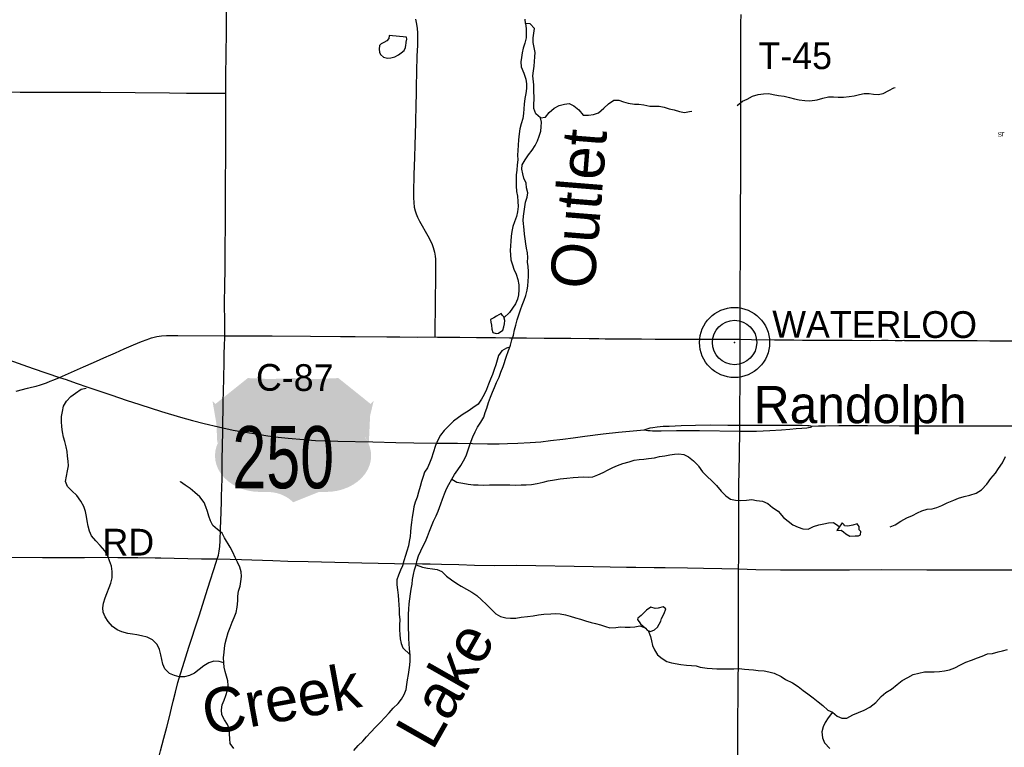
# Model space of a CAD drawing. Header units: feet. Extents: x 2113747 to 29971100, y 960708 to 6252803.
# Tile 23 of 256: x 2305899 to 2316941, y 1102641 to 1110796. Entities that reach past the tile are written whole.
import ezdxf

# ---------------------------------------------------------------- set-up
doc = ezdxf.new("R2010")
doc.units = ezdxf.units.FT
doc.header["$MEASUREMENT"] = 0
for name, color, linetype in [('0_Xref', 7, 'Continuous'), ('GM_X_County_Road', 3, 'Continuous'), ('GM_X_County_Road_Text', 3, 'Continuous'), ('GM_X_Minor_Lake', 5, 'Continuous'), ('GM_X_Minor_River', 5, 'Continuous'), ('GM_X_Minor_River_Text', 5, 'Continuous'), ('GM_X_State_Route', 1, 'Continuous'), ('GM_X_Township_Road', 4, 'Continuous'), ('GM_X_Township_Road_Text', 4, 'Continuous'), ('GM_X_Township_Subdivision_Text', 4, 'Continuous'), ('GM_X_Unincorporated', 1, 'Continuous'), ('GM_X_Unincorporated_Location', 2, 'Continuous'), ('GM_X_Unincorporated_Text', 7, 'Continuous'), ('GM_X_US_Location', 7, 'Continuous'), ('GM_X_US_Route', 1, 'Continuous'), ('GM_X_US_Shield', 7, 'Continuous')]:
    doc.layers.add(name, color=color, linetype=linetype)
doc.styles.add('Styledgn030', font='dgn030.shx')
doc.styles.add('Styledgn031', font='dgn031.shx')

# ---------------------------------------------------------------- blocks, each defined once
blk = doc.blocks.new('M1-H4_33')
at = {"layer": 'GM_X_US_Shield', "linetype": 'Continuous', "true_color": 0x1e0000}
h = blk.add_hatch(color=18, dxfattribs=at)
edge = h.paths.add_edge_path(flags=0)
edge.add_line((-508.4680158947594, 667.0911779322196), (-508.4680158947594, 667.091177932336))
edge.add_line((-508.4680158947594, 667.091177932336), (-871.0175691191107, 377.0515353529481))
edge.add_ellipse((-1286.789338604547, 144.142274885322), major_axis=(507.5693745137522, -5.275790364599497e-14), ratio=0.8000000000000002, start_angle=334.5471236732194, end_angle=395.0009291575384, ccw=False)
edge.add_line((-828.4851254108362, -30.36763197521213), (-828.4851254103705, -30.36763197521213))
edge.add_ellipse((-369.1022995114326, -203.0529443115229), major_axis=(507.5693745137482, 8.243422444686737e-16), ratio=0.8000000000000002, start_angle=-205.1680805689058, end_angle=-89.36173636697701)
edge.add_line((-363.4481941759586, -609.0832494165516), (-290.9382835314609, -609.0832494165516))
edge.add_ellipse((-290.9382839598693, -899.1228919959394), major_axis=(-362.549553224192, 5.360414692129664e-07), ratio=0.7999999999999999, start_angle=216.8698977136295, end_angle=270, ccw=False)
edge.add_line((-0.898641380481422, -725.09910660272), (-0.8986413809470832, -725.09910660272))
edge.add_ellipse((289.1410011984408, -899.1228919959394), major_axis=(-362.549553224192, -5.360414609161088e-07), ratio=0.7999999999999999, start_angle=270, end_angle=323.13010228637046, ccw=False)
edge.add_line((289.1410007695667, -609.0832494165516), (361.6509114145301, -609.0832494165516))
edge.add_ellipse((367.3050167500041, -203.0529443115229), major_axis=(-507.5693745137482, 6.215932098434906e-14), ratio=0.8000000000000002, start_angle=89.361736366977, end_angle=205.1680805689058)
edge.add_ellipse((1284.992055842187, 144.142274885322), major_axis=(-507.5693745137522, 6.215932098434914e-14), ratio=0.8000000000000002, start_angle=324.9990708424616, end_angle=385.4528763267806, ccw=False)
edge.add_line((869.2202863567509, 377.0515353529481), (506.6707331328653, 667.091177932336))
edge.add_line((506.6707331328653, 667.091177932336), (506.6707331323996, 667.091177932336))
edge.add_ellipse((252.8860458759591, 874.2209128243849), major_axis=(-362.5495532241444, -2.054038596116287e-13), ratio=0.8000000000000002, start_angle=405.57299599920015, end_angle=494.42700400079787, ccw=False)
edge.add_line((-0.8986413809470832, 667.091177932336), (-0.8986413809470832, 667.0911779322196))
edge.add_ellipse((-254.6833286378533, 874.2209128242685), major_axis=(-362.5495532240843, -2.054038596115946e-13), ratio=0.8, start_angle=405.5729959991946, end_angle=494.4270040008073, ccw=False)
at = {"layer": 'GM_X_US_Shield', "color": 9, "linetype": 'Continuous', "lineweight": 13, "insert": (-111.3720996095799, -577.7589680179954), "char_height": 696.0951421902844, "attachment_point": 8, "line_spacing_factor": 0.8, "style": 'Styledgn030'}
blk.add_mtext('{\\Fdgn000|c0;\\W0.73387;\\C9;250}', dxfattribs=at)
blk = doc.blocks.new('Unicorp13')
at = {"layer": 'GM_X_Unincorporated'}
for radius in [392.8488348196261, 249.0278639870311]:
    blk.add_circle((-4.656612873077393e-10, 0), radius, dxfattribs=at)
blk = doc.blocks.new('POR')
at = {"layer": 'GM_X_County_Road', "flags": 128}
for points in [[(2308211.394066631, 1109973.764299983), (2308211.361258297, 1110039.741858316), (2308211.722149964, 1110197.287474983), (2308214.149966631, 1110377.569266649), (2308214.674899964, 1110466.184574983), (2308216.676208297, 1110600.403466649), (2308216.413741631, 1110721.466216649), (2308216.577783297, 1110910.671874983), (2308216.774633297, 1111103.388024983), (2308218.349433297, 1111299.385008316), (2308220.186699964, 1111404.240441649), (2308222.02396663, 1111564.738808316), (2308221.892733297, 1111771.234458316), (2308223.762808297, 1111895.840508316), (2308225.370416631, 1112046.857266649), (2308223.073833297, 1112224.055074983), (2308219.792999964, 1112414.277791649), (2308220.908483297, 1112489.704149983), (2308219.333683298, 1112631.665808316)], [(2310336.717899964, 1110801.321699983), (2310349.414724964, 1110743.972733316), (2310356.337283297, 1110695.646058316), (2310359.716541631, 1110650.140899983), (2310360.99606663, 1110578.225033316), (2310359.290033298, 1110509.557191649), (2310354.598441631, 1110388.330399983), (2310349.906849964, 1110214.446233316), (2310346.461974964, 1110043.875708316), (2310344.26381663, 1109961.92049165), (2310341.212641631, 1109847.091324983), (2310336.750708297, 1109643.614041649), (2310333.863574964, 1109512.413516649), (2310330.320274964, 1109391.05549165), (2310326.908208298, 1109253.293299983), (2310319.395099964, 1109056.607341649), (2310313.620833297, 1108863.038174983), (2310314.080149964, 1108800.439874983), (2310317.459408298, 1108747.782499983), (2310324.414774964, 1108695.38759165), (2310333.076174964, 1108653.196074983), (2310344.165391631, 1108618.353624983), (2310359.880583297, 1108581.772333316), (2310382.649566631, 1108537.874783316), (2310475.136258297, 1108375.21106665), (2310506.008899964, 1108317.566824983), (2310525.16896663, 1108276.425174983), (2310536.717499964, 1108242.731016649), (2310549.709599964, 1108192.206183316), (2310558.994358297, 1108144.306016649), (2310562.045533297, 1108112.088233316), (2310563.390674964, 1108040.303599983), (2310562.964166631, 1107892.698908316), (2310560.405116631, 1107797.653166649), (2310559.847374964, 1107751.721499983), (2310558.666274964, 1107567.994833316), (2310554.073108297, 1107335.088474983), (2310554.499616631, 1107239.845883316)], [(2308197.844224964, 1107253.658191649), (2308198.762858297, 1107321.374591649), (2308199.648683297, 1107419.077808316), (2308197.024016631, 1107599.654874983), (2308201.157866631, 1107837.941799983), (2308202.33896663, 1107976.458583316), (2308202.568624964, 1108074.916391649), (2308201.781224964, 1108206.084108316), (2308206.472816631, 1108527.441733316), (2308207.260216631, 1108658.806299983), (2308206.866516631, 1108954.310958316), (2308208.080424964, 1109061.725441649), (2308210.639474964, 1109179.802633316), (2308210.639474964, 1109307.820749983), (2308211.459683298, 1109507.984391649), (2308210.639474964, 1109678.653341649), (2308211.426874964, 1109836.231766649), (2308211.394066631, 1109973.764299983)], [(2306344.567091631, 1106787.386158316), (2306615.137416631, 1106904.839991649), (2306726.160816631, 1106953.265091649), (2306875.930858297, 1107019.833199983), (2306893.942633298, 1107027.740008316), (2306971.796808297, 1107062.254374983), (2307070.812358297, 1107105.72541665), (2307175.700599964, 1107151.919549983), (2307263.298849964, 1107188.336799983), (2307327.406333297, 1107212.779008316), (2307345.877424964, 1107219.143824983), (2307376.979724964, 1107228.691049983), (2307437.117399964, 1107243.815691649), (2307462.642283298, 1107248.441666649), (2307488.429633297, 1107251.722499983), (2307546.861274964, 1107256.512516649), (2307628.357174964, 1107257.201491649), (2307674.059183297, 1107256.971833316), (2308197.844224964, 1107253.658191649)], [(2308184.556849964, 1106654.479599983), (2308184.688083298, 1106660.975649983), (2308187.115899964, 1106742.930866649), (2308188.854741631, 1106838.337499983), (2308190.692008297, 1106897.097224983), (2308191.512216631, 1107018.192783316), (2308193.152633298, 1107070.620499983), (2308194.95709163, 1107126.329049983), (2308197.844224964, 1107253.658191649)], [(2308197.844224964, 1107253.658191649), (2308384.458024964, 1107252.509899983), (2308732.259166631, 1107251.624074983), (2309158.865924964, 1107248.474474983), (2309496.791758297, 1107246.374741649), (2309634.586758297, 1107244.603091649), (2309661.227124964, 1107244.40624165)], [(2309661.227124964, 1107244.40624165), (2310015.294658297, 1107242.109658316), (2310162.997774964, 1107241.223833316), (2310365.425191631, 1107239.025674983), (2310554.499616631, 1107239.845883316)], [(2310554.499616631, 1107239.845883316), (2310584.12554163, 1107238.631974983), (2310835.732649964, 1107236.072924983), (2311022.444874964, 1107235.810458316), (2311140.850149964, 1107235.351141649), (2311198.560008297, 1107233.743533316), (2311234.419516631, 1107233.054558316), (2311391.932324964, 1107231.479758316), (2311582.286274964, 1107230.068999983), (2311782.482724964, 1107228.362966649), (2312081.005749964, 1107224.983708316), (2312284.286183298, 1107223.704183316), (2312339.469799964, 1107221.67006665), (2312395.079924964, 1107221.013899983), (2312463.682149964, 1107220.554583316), (2312739.042491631, 1107219.143824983), (2312873.523849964, 1107218.061149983), (2313024.310949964, 1107217.076899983), (2313256.725183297, 1107216.45354165), (2313483.201108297, 1107216.125458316), (2313748.882991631, 1107215.502099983), (2313893.305274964, 1107214.813124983), (2313977.786733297, 1107214.255383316)], [(2313977.786733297, 1107214.255383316), (2314106.559441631, 1107213.402366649), (2314365.712466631, 1107209.104474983), (2314522.798766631, 1107207.004741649), (2314581.788149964, 1107206.282958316)], [(2314581.788149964, 1107206.282958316), (2314679.819449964, 1107205.823641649), (2314850.357166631, 1107205.23309165), (2315030.934233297, 1107204.937816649), (2315233.492883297, 1107203.887949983), (2315440.119766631, 1107202.116299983), (2315564.889858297, 1107202.739658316), (2315640.283408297, 1107202.313149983), (2315715.676958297, 1107201.296091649), (2315741.923624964, 1107201.361708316), (2315797.369708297, 1107201.98506665), (2315813.544216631, 1107202.345958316), (2315823.321099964, 1107202.149108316), (2315967.349683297, 1107201.492941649), (2316180.702274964, 1107202.116299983), (2316348.024774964, 1107200.869583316), (2316453.077058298, 1107200.279033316), (2316571.154249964, 1107199.065124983), (2316636.770916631, 1107199.032316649), (2316777.813941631, 1107198.441766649), (2316941.954033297, 1107197.851216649), (2317145.43131663, 1107197.162241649), (2317417.707674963, 1107197.752791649)], [(2305860.447324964, 1106633.515074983), (2305987.940508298, 1106664.551758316), (2306033.084774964, 1106676.461183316), (2306083.281524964, 1106689.682941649), (2306133.707933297, 1106704.709158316), (2306199.09494163, 1106727.051633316), (2306242.073858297, 1106743.619841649), (2306281.509474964, 1106760.024008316), (2306344.567091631, 1106787.386158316)], [(2308181.14941623, 1106490.922780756), (2308184.556849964, 1106654.479599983)], [(2308176.157916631, 1106221.836108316), (2308176.84689163, 1106287.190308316), (2308179.635599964, 1106418.259599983), (2308181.14941623, 1106490.922780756)], [(2308114.543866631, 1104752.678941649), (2308120.613408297, 1104772.65921665), (2308126.748566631, 1104795.034499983), (2308131.505774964, 1104816.491149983), (2308136.295791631, 1104840.408424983), (2308140.199983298, 1104865.998924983), (2308143.251158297, 1104892.770524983), (2308147.549049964, 1104955.270399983), (2308150.600224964, 1105089.882991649), (2308157.030658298, 1105276.759258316), (2308160.80361663, 1105398.182899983), (2308162.968966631, 1105473.609258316), (2308165.068699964, 1105535.846666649), (2308168.349533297, 1105667.112808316), (2308168.808849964, 1105768.884258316), (2308169.694674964, 1105854.153116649), (2308172.975508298, 1106031.252499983), (2308175.56736663, 1106169.113116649), (2308176.157916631, 1106221.836108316)], [(2307259.657124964, 1101848.550891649), (2307274.027174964, 1101897.140033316), (2307319.663566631, 1102047.828708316), (2307383.442966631, 1102261.673424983), (2307417.366783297, 1102381.52226665), (2307454.243349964, 1102510.918333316), (2307479.768233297, 1102602.650433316), (2307516.972883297, 1102742.184274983), (2307549.026624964, 1102866.166966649), (2307577.405833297, 1102984.211349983), (2307601.060641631, 1103079.716408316), (2307620.122283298, 1103159.440658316), (2307644.564491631, 1103258.128124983), (2307673.304591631, 1103365.837883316), (2307701.224483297, 1103463.442674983), (2307727.503958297, 1103547.95694165), (2307796.106183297, 1103763.671733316), (2307825.86334163, 1103854.124308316), (2307869.564041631, 1103991.722458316), (2307909.983908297, 1104116.492549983), (2308008.474524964, 1104426.039174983), (2308102.371974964, 1104714.916549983), (2308114.543866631, 1104752.678941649)]]:
    blk.add_lwpolyline(points, dxfattribs=at)
at = {"layer": 'GM_X_Minor_Lake'}
for p, q in [((2310238.439999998, 1110598.16), (2310042.389999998, 1110617.76)), ((2311335.449999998, 1107388.23), (2311339.489999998, 1107424.12)), ((2315121.789999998, 1105156.68), (2315064.819999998, 1105071.73)), ((2312862.739999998, 1104026.88), (2312915.819999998, 1103975.79))]:
    blk.add_line(p, q, dxfattribs=at)
at = {"layer": 'GM_X_Minor_Lake', "flags": 128}
for points in [[(2310042.389999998, 1110617.76), (2310040.459999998, 1110585.7), (2310016.519999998, 1110559.59), (2309984.549999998, 1110541.49), (2309952.589999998, 1110525.39), (2309932.629999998, 1110505.3), (2309928.709999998, 1110465.21), (2309932.779999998, 1110431.16), (2309946.849999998, 1110405.14), (2309978.899999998, 1110377.15), (2310022.939999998, 1110365.22), (2310062.929999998, 1110367.31), (2310106.919999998, 1110379.43), (2310146.859999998, 1110401.56), (2310178.819999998, 1110423.68), (2310210.759999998, 1110451.8), (2310224.689999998, 1110485.91), (2310230.629999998, 1110511.97), (2310232.589999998, 1110534.01), (2310232.559999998, 1110544.04), (2310240.489999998, 1110576.12), (2310238.439999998, 1110598.16)], [(2311339.489999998, 1107424.12), (2311327.289999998, 1107464.36), (2311313.249999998, 1107480.36), (2311299.209999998, 1107502.38), (2311247.259999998, 1107474.2), (2311215.299999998, 1107456.1), (2311179.349999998, 1107433.97), (2311183.399999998, 1107405.93), (2311189.469999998, 1107373.88), (2311193.569999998, 1107327.8), (2311203.649999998, 1107289.74), (2311241.679999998, 1107279.81), (2311269.669999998, 1107283.88), (2311317.609999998, 1107316.04), (2311329.529999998, 1107352.14), (2311335.449999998, 1107388.23)], [(2315064.819999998, 1105071.73), (2315112.779999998, 1105074.34), (2315137.009999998, 1105054.58), (2315163.269999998, 1105032.86), (2315209.539999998, 1105009.37), (2315269.519999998, 1105010.12), (2315307.509999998, 1105010.6), (2315329.379999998, 1105020.89), (2315330.919999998, 1105059.02), (2315312.709999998, 1105076.84), (2315312.249999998, 1105114.94), (2315289.879999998, 1105146.74), (2315244.059999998, 1105132.13), (2315188.199999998, 1105121.41), (2315150.189999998, 1105122.94), (2315144.039999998, 1105134.9), (2315121.789999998, 1105156.68)], [(2312915.819999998, 1103975.79), (2312936.899999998, 1103954.9), (2312974.939999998, 1103938.95), (2313018.889999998, 1103959.09), (2313052.829999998, 1103989.23), (2313088.699999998, 1104053.42), (2313096.629999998, 1104085.51), (2313128.509999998, 1104141.69), (2313144.399999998, 1104193.83), (2313116.349999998, 1104215.81), (2313058.379999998, 1104199.66), (2313024.389999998, 1104195.57), (2312976.349999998, 1104211.5), (2312928.419999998, 1104177.33), (2312868.539999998, 1104119.08), (2312832.609999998, 1104086.94), (2312828.629999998, 1104074.9), (2312862.739999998, 1104026.88)]]:
    blk.add_lwpolyline(points, dxfattribs=at)
at = {"layer": 'GM_X_Minor_River', "flags": 128}
for points in [[(2311401.969999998, 1107147.89), (2311419.849999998, 1107206.05), (2311437.739999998, 1107260.2), (2311449.599999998, 1107320.34), (2311461.489999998, 1107372.47), (2311479.369999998, 1107430.63), (2311497.249999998, 1107488.78), (2311515.119999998, 1107544.93), (2311533.019999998, 1107595.07), (2311554.899999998, 1107651.23), (2311576.789999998, 1107705.38), (2311590.659999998, 1107763.53), (2311598.549999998, 1107813.65), (2311602.439999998, 1107865.76), (2311604.329999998, 1107917.87), (2311604.209999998, 1107973.98), (2311600.089999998, 1108028.07), (2311593.979999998, 1108078.16), (2311597.869999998, 1108132.28), (2311595.759999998, 1108182.37), (2311581.649999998, 1108234.44), (2311573.539999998, 1108284.53), (2311569.429999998, 1108338.63), (2311561.309999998, 1108390.71), (2311555.199999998, 1108440.8), (2311546.969999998, 1108544.98), (2311548.869999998, 1108595.09), (2311556.759999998, 1108647.21), (2311562.649999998, 1108699.32), (2311570.539999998, 1108749.44), (2311588.419999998, 1108805.59), (2311596.309999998, 1108855.71), (2311584.189999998, 1108909.79), (2311578.089999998, 1108961.88), (2311553.959999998, 1109017.93), (2311539.849999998, 1109070), (2311529.739999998, 1109120.08), (2311533.639999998, 1109170.19), (2311567.519999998, 1109224.38), (2311605.399999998, 1109280.57), (2311645.289999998, 1109332.75), (2311679.179999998, 1109384.94), (2311707.069999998, 1109439.11), (2311724.949999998, 1109491.24), (2311742.829999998, 1109545.39), (2311746.729999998, 1109595.49), (2311752.619999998, 1109645.61), (2311738.509999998, 1109697.68), (2311688.409999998, 1109739.66), (2311666.279999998, 1109799.72), (2311666.179999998, 1109849.83), (2311670.059999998, 1109903.94), (2311665.819999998, 1110012.15), (2311665.709999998, 1110064.25), (2311653.479999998, 1110168.42), (2311661.369999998, 1110222.55), (2311667.249999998, 1110276.67), (2311671.149999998, 1110326.77), (2311677.019999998, 1110378.89), (2311678.919999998, 1110428.99), (2311668.799999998, 1110485.08), (2311658.679999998, 1110539.16), (2311656.559999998, 1110593.27), (2311672.339999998, 1110697.5), (2311622.219999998, 1110747.49), (2311570.209999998, 1110753.39), (2311566.099999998, 1110803.47)], [(2311570.209999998, 1110753.39), (2311580.329999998, 1110695.29), (2311580.459999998, 1110641.19), (2311578.559999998, 1110591.09), (2311562.689999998, 1110530.93), (2311544.809999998, 1110474.79), (2311532.919999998, 1110422.66), (2311525.029999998, 1110372.54), (2311519.139999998, 1110322.43), (2311523.259999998, 1110268.33), (2311553.419999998, 1110196.25), (2311573.559999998, 1110130.18), (2311581.679999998, 1110076.09), (2311583.789999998, 1110023.98), (2311573.909999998, 1109969.86), (2311564.029999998, 1109911.72), (2311556.159999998, 1109849.58), (2311554.289999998, 1109795.47), (2311550.399999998, 1109743.36), (2311540.519999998, 1109687.22), (2311522.639999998, 1109629.08), (2311508.759999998, 1109572.93), (2311498.879999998, 1109516.8), (2311493.019999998, 1109450.65), (2311489.159999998, 1109388.53), (2311487.279999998, 1109330.41), (2311483.399999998, 1109276.29), (2311485.509999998, 1109224.19), (2311479.619999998, 1109170.07), (2311473.749999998, 1109109.94), (2311467.869999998, 1109055.83), (2311466.009999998, 1108991.69), (2311466.139999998, 1108933.57), (2311472.269999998, 1108871.46), (2311480.389999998, 1108817.37), (2311486.519999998, 1108757.27), (2311488.639999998, 1108701.17), (2311482.759999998, 1108643.04), (2311470.879999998, 1108588.9), (2311447.009999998, 1108528.73), (2311429.109999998, 1108476.59), (2311417.239999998, 1108420.45), (2311411.349999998, 1108368.33), (2311407.459999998, 1108314.22), (2311401.569999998, 1108262.1), (2311399.689999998, 1108210), (2311401.789999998, 1108159.91), (2311407.919999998, 1108103.81), (2311424.029999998, 1108049.73), (2311442.149999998, 1107999.67), (2311466.259999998, 1107945.62), (2311484.389999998, 1107883.54), (2311496.519999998, 1107825.45), (2311496.649999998, 1107767.33), (2311492.759999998, 1107713.22), (2311480.869999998, 1107663.09), (2311460.979999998, 1107612.95), (2311425.089999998, 1107562.77), (2311393.189999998, 1107512.6), (2311329.829999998, 1107455.94)], [(2315662.219999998, 1105113.31), (2315717.969999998, 1105134.06), (2315779.439999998, 1105176.94), (2315847.019999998, 1105211.88), (2315910.649999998, 1105240.76), (2315966.299999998, 1105269.53), (2316018.019999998, 1105292.23), (2316077.779999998, 1105311.04), (2316131.719999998, 1105315.72), (2316183.559999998, 1105328.4), (2316241.279999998, 1105351.19), (2316298.889999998, 1105381.99), (2316374.539999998, 1105411.01), (2316428.279999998, 1105431.74), (2316490.039999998, 1105450.56), (2316555.849999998, 1105465.43), (2316625.569999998, 1105488.36), (2316685.089999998, 1105527.21), (2316746.299999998, 1105592.14), (2316789.569999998, 1105652.86), (2316840.829999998, 1105713.66), (2316876.189999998, 1105766.24), (2316921.409999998, 1105830.99), (2316956.549999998, 1105901.62)], [(2313945.769999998, 1109834.66), (2314005.169999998, 1109883.53), (2314058.889999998, 1109906.26), (2314118.509999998, 1109937.09), (2314180.269999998, 1109955.92), (2314240.139999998, 1109966.69), (2314300.119999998, 1109967.45), (2314350.229999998, 1109958.05), (2314410.379999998, 1109944.76), (2314472.459999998, 1109937.51), (2314530.629999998, 1109922.2), (2314588.789999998, 1109908.9), (2314638.909999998, 1109897.48), (2314705.009999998, 1109888.28), (2314761.039999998, 1109884.98), (2314840.899999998, 1109896), (2314906.639999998, 1109916.89), (2314968.449999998, 1109931.7), (2315024.459999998, 1109930.39), (2315078.489999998, 1109927.06), (2315138.479999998, 1109927.81), (2315200.349999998, 1109936.61), (2315256.299999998, 1109941.32), (2315316.109999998, 1109956.1), (2315367.939999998, 1109968.79), (2315425.929999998, 1109969.51), (2315476.009999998, 1109962.12), (2315528.039999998, 1109958.76), (2315581.939999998, 1109967.46), (2315645.529999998, 1110000.35), (2315701.149999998, 1110031.12), (2315717.089999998, 1110035.33)], [(2311738.509999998, 1109697.68), (2311796.489999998, 1109703.82), (2311836.399999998, 1109754.01), (2311894.289999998, 1109804.24), (2311948.229999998, 1109834.41), (2312008.199999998, 1109850.58), (2312062.189999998, 1109854.7), (2312114.249999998, 1109828.76), (2312170.349999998, 1109784.8), (2312218.479999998, 1109726.79), (2312278.489999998, 1109724.92), (2312334.479999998, 1109733.05), (2312390.439999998, 1109753.22), (2312448.329999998, 1109805.45), (2312502.219999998, 1109853.67), (2312562.139999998, 1109893.87), (2312618.139999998, 1109891.99), (2312670.189999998, 1109876.08), (2312724.229999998, 1109860.16), (2312792.249999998, 1109850.29), (2312844.259999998, 1109848.4), (2312898.279999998, 1109842.51), (2312964.309999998, 1109826.62), (2313018.319999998, 1109824.74), (2313072.329999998, 1109824.85), (2313126.349999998, 1109814.95), (2313184.389999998, 1109797.05), (2313238.419999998, 1109785.14), (2313298.469999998, 1109765.23), (2313356.489999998, 1109757.34), (2313410.469999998, 1109765.48), (2313438.469999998, 1109771.55)], [(2309647.599999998, 1102607.02), (2309693.479999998, 1102661.23), (2309747.379999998, 1102709.45), (2309789.279999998, 1102759.64), (2309835.169999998, 1102809.83), (2309891.049999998, 1102866.07), (2309944.929999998, 1102924.31), (2309992.829999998, 1102974.51), (2310042.709999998, 1103028.72), (2310088.609999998, 1103078.92), (2310142.499999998, 1103131.15), (2310182.389999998, 1103181.34), (2310212.279999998, 1103233.51), (2310232.169999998, 1103287.66), (2310240.049999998, 1103345.79), (2310249.929999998, 1103397.91), (2310259.809999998, 1103456.05), (2310267.699999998, 1103510.18), (2310275.579999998, 1103560.29), (2310277.479999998, 1103610.4), (2310279.339999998, 1103672.53), (2310271.189999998, 1103746.65), (2310267.069999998, 1103804.76), (2310264.949999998, 1103856.86), (2310264.819999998, 1103914.97), (2310260.719999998, 1103967.07), (2310258.599999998, 1104021.17), (2310260.489999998, 1104075.29), (2310260.359999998, 1104133.39), (2310262.239999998, 1104189.52), (2310268.119999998, 1104247.64), (2310273.999999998, 1104303.76), (2310281.869999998, 1104361.91), (2310289.759999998, 1104414.02), (2310299.639999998, 1104470.15), (2310305.529999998, 1104522.28), (2310315.409999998, 1104578.41), (2310327.299999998, 1104630.53), (2310345.179999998, 1104686.69), (2310357.069999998, 1104736.81), (2310372.969999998, 1104786.95), (2310396.839999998, 1104843.11), (2310424.719999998, 1104899.28), (2310448.619999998, 1104949.43), (2310472.509999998, 1105003.59), (2310494.379999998, 1105061.76), (2310516.259999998, 1105117.92), (2310540.149999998, 1105174.08), (2310570.019999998, 1105234.27), (2310591.909999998, 1105286.42), (2310621.729999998, 1105370.65), (2310639.619999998, 1105420.79), (2310663.489999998, 1105480.97), (2310685.379999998, 1105537.12), (2310713.269999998, 1105587.28), (2310747.149999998, 1105645.48), (2310777.039999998, 1105699.65), (2310810.929999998, 1105749.82), (2310844.829999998, 1105799.99), (2310874.719999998, 1105850.16), (2310906.599999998, 1105906.34), (2310926.469999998, 1105964.5), (2310944.359999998, 1106020.65), (2310962.249999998, 1106070.79), (2310982.149999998, 1106120.94), (2311006.019999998, 1106177.1), (2311031.919999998, 1106229.26), (2311069.799999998, 1106283.45), (2311103.679999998, 1106339.63), (2311117.579999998, 1106391.77), (2311139.469999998, 1106441.92), (2311157.339999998, 1106504.08), (2311179.209999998, 1106564.25), (2311201.089999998, 1106620.4), (2311222.969999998, 1106674.56), (2311246.849999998, 1106730.73), (2311274.729999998, 1106790.9), (2311296.619999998, 1106845.06), (2311320.479999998, 1106909.24), (2311360.239999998, 1107025.56), (2311376.119999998, 1107077.7), (2311401.969999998, 1107147.89)], [(2311394.279999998, 1107126.99), (2311358.039999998, 1107115.73), (2311306.099999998, 1107085.56), (2311270.209999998, 1107031.37), (2311252.319999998, 1106979.23), (2311238.439999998, 1106927.1), (2311220.539999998, 1106874.96), (2311200.669999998, 1106818.8), (2311178.769999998, 1106766.65), (2311156.889999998, 1106712.49), (2311133.019999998, 1106652.32), (2311107.139999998, 1106596.15), (2311077.249999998, 1106541.97), (2311039.369999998, 1106487.79), (2310981.449999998, 1106445.57), (2310927.519999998, 1106409.38), (2310871.589999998, 1106375.2), (2310819.679999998, 1106337.01), (2310765.749999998, 1106296.81), (2310713.859999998, 1106246.59), (2310657.969999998, 1106192.37), (2310618.089999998, 1106138.17), (2310590.209999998, 1106082), (2310562.329999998, 1106023.82), (2310536.499999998, 1105941.6), (2310516.629999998, 1105883.45), (2310494.739999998, 1105827.28), (2310470.849999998, 1105775.12), (2310438.959999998, 1105724.96), (2310423.059999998, 1105674.82), (2310405.179999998, 1105620.68), (2310389.299999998, 1105564.53), (2310371.429999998, 1105500.36), (2310355.559999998, 1105444.21), (2310335.669999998, 1105388.06), (2310319.779999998, 1105337.92), (2310309.889999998, 1105285.8), (2310300.029999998, 1105221.65), (2310292.159999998, 1105161.51), (2310286.279999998, 1105105.39), (2310280.389999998, 1105055.28), (2310278.489999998, 1105003.17), (2310268.609999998, 1104949.04), (2310258.719999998, 1104898.92), (2310240.839999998, 1104840.76), (2310224.949999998, 1104790.63), (2310207.079999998, 1104732.47), (2310193.189999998, 1104676.33), (2310171.299999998, 1104626.18), (2310145.419999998, 1104570.01), (2310127.529999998, 1104517.88), (2310129.649999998, 1104463.77), (2310137.759999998, 1104407.67), (2310143.889999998, 1104347.57), (2310146.009999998, 1104289.45), (2310152.129999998, 1104237.37), (2310154.239999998, 1104185.27), (2310156.359999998, 1104131.17), (2310160.489999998, 1104073.06), (2310156.609999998, 1104010.92), (2310158.739999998, 1103956.83), (2310160.839999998, 1103906.73), (2310164.949999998, 1103856.64), (2310177.049999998, 1103804.56), (2310197.169999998, 1103754.51), (2310278.909999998, 1103676.51)], [(2308187.399999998, 1103589.77), (2308135.369999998, 1103603.68), (2308075.359999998, 1103607.55), (2308019.399999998, 1103587.39), (2307963.469999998, 1103553.2), (2307911.549999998, 1103513.01), (2307859.639999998, 1103470.81), (2307803.679999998, 1103446.64), (2307745.709999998, 1103432.49), (2307687.709999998, 1103430.35), (2307633.679999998, 1103444.26), (2307579.619999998, 1103468.19), (2307527.509999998, 1103520.18), (2307505.399999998, 1103574.23), (2307493.279999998, 1103626.31), (2307483.169999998, 1103676.39), (2307467.039999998, 1103736.48), (2307440.919999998, 1103792.52), (2307386.799999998, 1103844.51), (2307326.729999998, 1103874.44), (2307266.699999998, 1103890.34), (2307212.669999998, 1103902.24), (2307162.649999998, 1103910.15), (2307110.629999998, 1103918.05), (2307044.589999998, 1103933.93), (2306992.539999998, 1103957.87), (2306938.449999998, 1103995.82), (2306892.329999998, 1104051.83), (2306858.209999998, 1104103.86), (2306836.099999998, 1104155.92), (2306829.999999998, 1104206), (2306839.889999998, 1104258.12), (2306855.759999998, 1104316.28), (2306875.649999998, 1104366.42), (2306901.519999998, 1104430.61), (2306919.409999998, 1104480.74), (2306935.289999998, 1104538.89), (2306937.119999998, 1104613.04), (2306926.989999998, 1104673.14), (2306906.869999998, 1104731.21), (2306886.749999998, 1104783.27), (2306854.629999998, 1104841.31), (2306800.489999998, 1104903.32), (2306754.379999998, 1104955.32), (2306704.249999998, 1105011.32), (2306682.139999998, 1105063.37), (2306668.019999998, 1105119.45), (2306655.889999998, 1105179.54), (2306647.779999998, 1105229.63), (2306635.659999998, 1105285.71), (2306617.539999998, 1105339.78), (2306583.409999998, 1105399.82), (2306541.279999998, 1105461.85), (2306485.159999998, 1105513.83), (2306435.039999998, 1105565.82), (2306412.919999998, 1105621.88), (2306436.669999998, 1105738.16), (2306444.549999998, 1105796.31), (2306442.439999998, 1105846.4), (2306434.319999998, 1105902.49), (2306430.199999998, 1105956.58), (2306420.089999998, 1106008.67), (2306403.959999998, 1106066.74), (2306389.849999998, 1106116.81), (2306377.729999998, 1106176.91), (2306371.599999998, 1106231), (2306367.469999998, 1106293.11), (2306369.349999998, 1106349.23), (2306377.229999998, 1106405.36), (2306389.099999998, 1106463.5), (2306422.979999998, 1106521.69), (2306472.879999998, 1106571.9), (2306524.799999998, 1106610.09), (2306588.699999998, 1106656.32), (2306642.679999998, 1106666.46)], [(2310747.149999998, 1105645.48), (2310801.219999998, 1105613.52), (2310869.249999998, 1105599.65), (2310929.279999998, 1105589.77), (2310989.299999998, 1105583.88), (2311041.309999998, 1105581.99), (2311097.309999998, 1105580.11), (2311169.309999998, 1105584.28), (2311239.309999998, 1105584.43), (2311291.319999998, 1105582.54), (2311397.319999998, 1105582.77), (2311461.339999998, 1105580.91), (2311523.339999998, 1105581.05), (2311577.329999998, 1105583.17), (2311637.329999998, 1105587.31), (2311703.309999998, 1105599.48), (2311769.279999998, 1105613.65), (2311827.259999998, 1105625.8), (2311897.229999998, 1105639.98), (2311961.219999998, 1105650.15), (2312035.199999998, 1105658.32), (2312105.189999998, 1105664.49), (2312163.189999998, 1105668.62), (2312219.189999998, 1105670.75), (2312275.199999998, 1105668.87), (2312327.189999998, 1105672.99), (2312383.149999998, 1105693.15), (2312441.099999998, 1105719.33), (2312497.029999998, 1105749.51), (2312550.989999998, 1105775.68), (2312604.939999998, 1105799.85), (2312662.889999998, 1105822.02), (2312732.849999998, 1105842.21), (2312790.819999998, 1105858.37), (2312846.809999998, 1105866.51), (2312898.799999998, 1105870.63), (2312952.789999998, 1105876.76), (2313016.769999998, 1105886.92), (2313072.749999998, 1105899.06), (2313134.729999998, 1105907.21), (2313188.709999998, 1105919.36), (2313240.709999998, 1105927.49), (2313292.699999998, 1105931.61), (2313348.719999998, 1105921.72), (2313400.779999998, 1105895.78), (2313456.879999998, 1105851.81), (2313506.989999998, 1105799.82), (2313513.009999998, 1105791.81)], [(2313513.009999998, 1105791.81), (2313557.159999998, 1105728.68), (2313609.789999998, 1105675.19), (2313662.359999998, 1105627.72), (2313714.989999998, 1105574.23), (2313767.749999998, 1105510.72), (2313818.339999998, 1105461.22), (2313870.799999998, 1105421.76), (2313926.919999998, 1105410.44), (2313978.959999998, 1105407.08), (2314048.919999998, 1105409.96), (2314108.789999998, 1105418.73), (2314160.929999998, 1105407.35), (2314230.999999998, 1105400.21), (2314289.319999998, 1105372.86), (2314341.829999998, 1105329.4), (2314404.349999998, 1105286.06), (2314465.169999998, 1105216.63), (2314517.629999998, 1105177.18), (2314570.129999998, 1105135.73), (2314630.449999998, 1105108.4), (2314682.669999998, 1105089), (2314740.679999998, 1105087.72), (2314800.339999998, 1105114.54), (2314860.109999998, 1105133.34), (2314917.939999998, 1105146.09), (2314969.809999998, 1105156.78), (2315025.769999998, 1105159.48), (2315076.159999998, 1105126.02), (2315092.869999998, 1105113.56)], [(2308299.479999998, 1102626.1), (2308259.349999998, 1102682.12), (2308255.239999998, 1102736.22), (2308253.109999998, 1102792.33), (2308251.009999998, 1102842.42), (2308228.889999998, 1102896.48), (2308196.769999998, 1102948.51), (2308166.649999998, 1103004.56), (2308160.539999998, 1103060.65), (2308170.409999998, 1103116.79), (2308192.299999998, 1103170.95), (2308210.189999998, 1103223.09), (2308228.069999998, 1103281.25), (2308237.959999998, 1103333.37), (2308233.829999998, 1103387.46), (2308219.719999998, 1103439.54), (2308203.609999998, 1103489.6), (2308191.509999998, 1103539.67), (2308187.399999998, 1103589.77), (2308185.279999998, 1103645.87), (2308191.159999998, 1103701.99), (2308197.049999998, 1103754.12), (2308204.939999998, 1103804.23), (2308216.819999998, 1103862.37), (2308238.679999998, 1103926.55), (2308258.559999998, 1103982.71), (2308282.439999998, 1104042.88), (2308304.309999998, 1104097.03), (2308326.199999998, 1104153.19), (2308336.069999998, 1104211.33), (2308343.929999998, 1104283.49), (2308345.809999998, 1104335.6), (2308353.689999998, 1104391.73), (2308371.569999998, 1104447.88), (2308379.459999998, 1104499.99), (2308385.339999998, 1104554.12), (2308381.229999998, 1104608.21), (2308367.119999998, 1104658.28), (2308342.999999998, 1104714.34), (2308314.879999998, 1104768.39), (2308290.739999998, 1104828.46), (2308258.619999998, 1104884.5), (2308194.399999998, 1104988.56), (2308170.289999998, 1105040.61), (2308118.189999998, 1105082.58), (2308066.089999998, 1105126.56), (2308037.979999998, 1105180.6), (2308021.869999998, 1105230.67), (2308003.749999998, 1105282.73), (2307987.639999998, 1105334.79), (2307969.529999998, 1105384.85), (2307917.389999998, 1105448.87), (2307861.279999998, 1105496.84), (2307809.179999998, 1105542.82), (2307755.109999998, 1105578.77), (2307703.019999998, 1105616.72), (2307701.019999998, 1105618.73)], [(2310345.179999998, 1104686.69), (2310415.249999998, 1104658.78), (2310471.269999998, 1104648.88), (2310527.289999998, 1104640.99), (2310579.299999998, 1104633.09), (2310633.349999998, 1104613.17), (2310685.479999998, 1104559.18), (2310741.569999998, 1104519.22), (2310801.659999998, 1104477.27), (2310851.729999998, 1104445.31), (2310909.799999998, 1104413.38), (2310969.879999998, 1104379.44), (2311025.959999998, 1104341.49), (2311078.059999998, 1104293.51), (2311134.179999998, 1104241.53), (2311186.289999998, 1104189.54), (2311238.409999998, 1104137.55), (2311292.479999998, 1104107.61), (2311350.509999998, 1104091.71), (2311402.529999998, 1104087.81), (2311464.519999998, 1104089.95), (2311522.509999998, 1104098.09), (2311594.499999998, 1104106.27), (2311658.489999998, 1104114.43), (2311716.459999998, 1104124.57), (2311776.449999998, 1104132.72), (2311856.439999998, 1104138.9), (2311908.449999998, 1104141.02), (2311960.449999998, 1104137.12), (2312018.479999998, 1104125.23), (2312072.509999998, 1104111.32), (2312130.549999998, 1104093.41), (2312186.589999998, 1104075.51), (2312242.639999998, 1104059.59), (2312306.679999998, 1104041.7), (2312356.709999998, 1104027.77), (2312412.749999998, 1104013.88), (2312468.789999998, 1103995.96), (2312518.819999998, 1103980.04), (2312582.809999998, 1103984.18), (2312638.809999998, 1103990.32), (2312690.819999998, 1103988.43), (2312744.819999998, 1103986.55), (2312796.819999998, 1103990.66), (2312852.789999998, 1104000.81), (2312906.169999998, 1103985.09)], [(2313531.819999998, 1103539.38), (2313609.589999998, 1103527.36), (2313665.619999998, 1103524.05), (2313717.639999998, 1103520.69), (2313775.649999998, 1103519.41), (2313839.639999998, 1103520.21), (2313907.629999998, 1103519.06), (2313967.569999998, 1103523.83), (2314027.649999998, 1103516.55), (2314077.679999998, 1103513.17), (2314127.739999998, 1103507.78), (2314179.799999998, 1103502.41), (2314247.849999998, 1103497.25), (2314299.949999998, 1103487.88), (2314362.149999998, 1103470.61), (2314438.589999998, 1103433.46), (2314488.949999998, 1103402.01), (2314567.409999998, 1103362.88), (2314627.869999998, 1103323.53), (2314684.429999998, 1103276.11), (2314738.869999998, 1103238.68), (2314797.379999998, 1103195.3), (2314853.889999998, 1103151.89), (2314906.409999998, 1103108.42), (2314962.989999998, 1103059), (2315013.289999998, 1103033.56), (2315065.779999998, 1102992.11), (2315118.049999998, 1102968.69), (2315176.049999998, 1102967.41), (2315241.579999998, 1103006.34), (2315305.249999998, 1103033.2), (2315368.959999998, 1103056.06), (2315432.509999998, 1103092.95), (2315501.889999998, 1103143.96), (2315561.069999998, 1103210.89), (2315612.559999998, 1103253.64), (2315676.049999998, 1103294.54), (2315741.449999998, 1103343.5), (2315794.889999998, 1103390.29), (2315858.459999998, 1103425.18), (2315918.079999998, 1103456), (2316045.699999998, 1103485.69), (2316153.669999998, 1103487.04), (2316213.589999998, 1103491.8), (2316269.539999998, 1103496.51), (2316327.369999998, 1103509.26), (2316385.089999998, 1103532.04), (2316448.659999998, 1103566.93), (2316510.329999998, 1103593.78), (2316572.039999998, 1103616.61), (2316641.709999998, 1103643.55), (2316693.449999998, 1103664.25), (2316751.149999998, 1103689.04), (2316807.079999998, 1103693.76), (2316870.839999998, 1103712.6), (2316922.709999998, 1103723.28), (2316978.549999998, 1103736.01)], [(2312948.789999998, 1103949.91), (2312973.059999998, 1103882.84), (2312983.159999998, 1103832.76), (2312997.269999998, 1103782.69), (2313017.369999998, 1103732.64), (2313053.499999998, 1103678.61), (2313103.589999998, 1103636.63), (2313157.659999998, 1103604.69), (2313207.699999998, 1103588.76), (2313311.749999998, 1103568.96), (2313377.759999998, 1103563.09), (2313431.779999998, 1103559.2), (2313485.789999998, 1103553.31), (2313531.819999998, 1103539.38)], [(2315013.289999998, 1103033.56), (2314966.029999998, 1102972.8), (2314930.669999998, 1102920.22), (2314909.269999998, 1102869.82), (2314895.949999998, 1102813.5), (2314900.749999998, 1102747.38), (2314925.409999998, 1102691.54), (2314984.159999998, 1102628.1)]]:
    blk.add_lwpolyline(points, dxfattribs=at)
at = {"layer": 'GM_X_State_Route', "flags": 128}
for points in [[(2313976.734073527, 1106543.333645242), (2313977.294608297, 1106625.050524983), (2313978.049199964, 1106716.388924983), (2313977.622691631, 1106791.651241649), (2313978.508516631, 1106919.439699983), (2313978.016391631, 1107027.477541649), (2313978.147624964, 1107073.179549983), (2313978.246049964, 1107125.476033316), (2313977.852349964, 1107191.027083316), (2313977.786733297, 1107214.255383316), (2313977.622691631, 1107296.013749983), (2313978.246049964, 1107460.153841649), (2313979.00064163, 1107551.98436665), (2313979.09906663, 1107597.784799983), (2313979.263108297, 1107627.148258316), (2313979.623999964, 1107695.848908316), (2313979.722424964, 1107771.144033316), (2313980.772291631, 1107951.294591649), (2313981.100374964, 1108019.568733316), (2313981.625308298, 1108065.172316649), (2313982.576749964, 1108110.611858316), (2313983.167299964, 1108198.144491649), (2313983.856274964, 1108260.874024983), (2313982.543941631, 1108329.443441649), (2313981.428458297, 1108398.275324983), (2313981.658116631, 1108456.772583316), (2313981.953391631, 1108549.357699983), (2313983.101683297, 1108614.843133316), (2313983.068874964, 1108778.983224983), (2313984.840524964, 1108897.060416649), (2313985.693541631, 1108962.414616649), (2313986.38251663, 1109044.304216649), (2313986.48094163, 1109139.382766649), (2313986.349708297, 1109178.687149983), (2313986.513749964, 1109211.462674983), (2313986.87464163, 1109293.417891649), (2313986.87464163, 1109332.755083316), (2313986.841833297, 1109358.903324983), (2313986.940258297, 1109391.580424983), (2313986.940258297, 1109420.943883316), (2313987.465191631, 1109604.604933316), (2313987.760466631, 1109751.815924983), (2313986.546558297, 1109813.233124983), (2313986.448133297, 1110052.471491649), (2313985.660733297, 1110114.840133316), (2313986.57936663, 1110200.108991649), (2313986.809024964, 1110272.221708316), (2313986.907449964, 1110373.894733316), (2313986.809024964, 1110577.372016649), (2313987.990124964, 1110698.697233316), (2313988.25259163, 1110757.686616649), (2313989.138416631, 1110853.158866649)], [(2313974.899599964, 1106185.681324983), (2313975.719808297, 1106252.77436665), (2313976.080699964, 1106448.082374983), (2313976.734073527, 1106543.333645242)], [(2313961.152908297, 1104639.818274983), (2313962.268391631, 1104752.252433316), (2313962.760516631, 1104811.241816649), (2313963.252641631, 1104902.908299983), (2313963.44949163, 1104938.899041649), (2313963.875999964, 1105081.352824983), (2313964.597783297, 1105248.445666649), (2313964.335316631, 1105310.715883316), (2313963.613533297, 1105408.681566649), (2313962.891749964, 1105464.422924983), (2313965.221141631, 1105624.068274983), (2313966.074158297, 1105694.835849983), (2313967.025599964, 1105753.201874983), (2313971.356299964, 1105909.664816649), (2313972.603016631, 1106001.790616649), (2313974.112199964, 1106117.964924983), (2313974.899599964, 1106185.681324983)], [(2313952.360274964, 1102490.347508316), (2313952.589933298, 1102746.285316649), (2313953.082058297, 1102903.601274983), (2313952.983633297, 1102988.870133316), (2313955.509874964, 1103175.779208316), (2313955.148983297, 1103320.070258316), (2313955.608299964, 1103392.281399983), (2313958.987558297, 1103582.569733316), (2313958.692283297, 1103749.82661665), (2313958.725091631, 1103844.905166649), (2313958.659474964, 1103917.083499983), (2313959.085983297, 1103972.759241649), (2313959.053174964, 1104061.308933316), (2313958.495433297, 1104172.693224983), (2313959.053174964, 1104263.769158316), (2313959.906191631, 1104417.705858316), (2313960.890441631, 1104525.940549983), (2313961.152908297, 1104637.456074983), (2313961.152908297, 1104639.818274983)]]:
    blk.add_lwpolyline(points, dxfattribs=at)
at = {"layer": 'GM_X_Township_Road', "flags": 128}
for points in [[(2301545.068816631, 1110001.192066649), (2301559.898183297, 1110000.863983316), (2301817.476408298, 1110000.503091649), (2302655.138774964, 1109999.354799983), (2303168.228299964, 1109995.155333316), (2303502.709258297, 1109996.402049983), (2303997.065224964, 1109994.761633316), (2304765.502008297, 1109989.413874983), (2304981.741733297, 1109989.085791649), (2305503.787933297, 1109985.312833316), (2305723.308491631, 1109986.067424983), (2305903.852749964, 1109985.115983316), (2305959.594108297, 1109985.247216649), (2306100.571516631, 1109984.623858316), (2306313.563216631, 1109983.377141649), (2306565.432791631, 1109983.67241665), (2306809.198708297, 1109982.556933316), (2307578.980633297, 1109975.831224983), (2307767.858208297, 1109973.993958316), (2307829.931574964, 1109973.173749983), (2308168.907274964, 1109973.698683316), (2308211.394066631, 1109973.764299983)], [(2305810.545849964, 1104770.592291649), (2306154.409991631, 1104769.41119165), (2306226.916408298, 1104768.984683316), (2306502.407983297, 1104768.394133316), (2306626.882799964, 1104769.772083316), (2306898.962308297, 1104770.559483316), (2307000.66814163, 1104769.936124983), (2307079.375333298, 1104768.755024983), (2307223.731999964, 1104767.048991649), (2307416.973083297, 1104766.458441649), (2307482.491324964, 1104765.375766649), (2307630.128824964, 1104762.455824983), (2307938.888049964, 1104755.237991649), (2308114.543866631, 1104752.678941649)], [(2308114.543866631, 1104752.678941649), (2308257.981899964, 1104749.857424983), (2308385.967208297, 1104746.642208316), (2308736.819524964, 1104734.240658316), (2308907.291624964, 1104728.203924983), (2309133.570699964, 1104722.396849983), (2309284.456224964, 1104720.493966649), (2309736.555058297, 1104709.700024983), (2310103.877158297, 1104701.858833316), (2310415.589133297, 1104696.478266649), (2310500.857991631, 1104695.723674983), (2310628.777683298, 1104692.278799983), (2310822.248424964, 1104688.276183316), (2310999.085341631, 1104682.272258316), (2311227.13606663, 1104679.54916665), (2311472.936099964, 1104682.075408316), (2312329.332024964, 1104666.393024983), (2312519.456316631, 1104662.980958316), (2312702.854899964, 1104660.520333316), (2312807.447866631, 1104658.519024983), (2313016.141674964, 1104656.714566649), (2313137.466891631, 1104654.844491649), (2313386.77741663, 1104652.449483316), (2313566.829549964, 1104649.135841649), (2313773.423624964, 1104645.461308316), (2313961.152908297, 1104639.818274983)], [(2313961.152908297, 1104639.818274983), (2314156.231258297, 1104633.978391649), (2314431.722833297, 1104629.844541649), (2314742.778641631, 1104631.977083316), (2315206.721283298, 1104629.188374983), (2315561.674641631, 1104632.305166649), (2316073.222174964, 1104631.288108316), (2316174.928008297, 1104630.861599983), (2316332.408008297, 1104630.303858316), (2316654.028099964, 1104629.286799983), (2316913.115508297, 1104628.86029165), (2317034.407916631, 1104629.483649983), (2317532.63526663, 1104627.810424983), (2317798.28434163, 1104625.940349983), (2317998.513599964, 1104624.988908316), (2318507.075574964, 1104620.953483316), (2318848.347858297, 1104622.659516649), (2319012.15986663, 1104623.709383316), (2319159.469283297, 1104623.840616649), (2319299.954566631, 1104622.889174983), (2319437.979224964, 1104622.003349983), (2319519.507933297, 1104621.544033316), (2319613.53661663, 1104621.019099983)]]:
    blk.add_lwpolyline(points, dxfattribs=at)
at = {"layer": 'GM_X_Unincorporated_Location'}
blk.add_point((2313915.972158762, 1107177.965639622), dxfattribs=at)
at = {"layer": 'GM_X_US_Route', "flags": 128}
for points in [[(2305767.435699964, 1106985.679724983), (2306051.752716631, 1106888.00931665), (2306344.567091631, 1106787.386158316), (2306419.271666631, 1106761.664424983), (2306532.001099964, 1106722.983399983), (2306663.759366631, 1106677.642283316), (2306754.343174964, 1106647.228958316), (2306932.951741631, 1106585.877374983), (2307094.565591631, 1106532.760683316), (2307244.86056663, 1106483.777841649), (2307489.381074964, 1106404.381674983), (2307703.881958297, 1106340.142958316), (2307837.543108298, 1106303.299199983), (2307968.940483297, 1106269.440999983), (2308128.126516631, 1106231.80984165), (2308176.157916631, 1106221.836108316), (2308294.792849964, 1106197.197049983), (2308429.274208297, 1106172.787649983), (2308573.926149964, 1106149.034416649), (2308681.504674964, 1106132.006891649), (2308798.367958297, 1106116.521358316), (2308911.622324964, 1106105.104058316), (2309086.654783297, 1106089.585716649), (2309214.836941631, 1106081.285208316), (2309327.566374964, 1106076.101491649), (2309468.117274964, 1106070.88496665), (2309857.814658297, 1106062.978158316), (2310116.245899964, 1106057.696016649), (2310318.049958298, 1106054.513608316), (2310575.95626663, 1106051.298391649), (2310809.682833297, 1106049.625166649), (2311144.295024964, 1106043.81809165), (2311275.561166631, 1106042.702608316), (2311370.278824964, 1106044.211791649), (2311484.583058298, 1106048.772149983), (2311625.101149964, 1106056.974233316), (2311745.081224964, 1106066.160566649), (2311853.184683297, 1106077.938758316), (2311989.076799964, 1106093.325866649), (2312104.923024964, 1106110.254966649), (2312238.288899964, 1106128.201124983), (2312443.701874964, 1106154.382174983), (2312615.059799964, 1106173.771899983), (2312903.379433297, 1106200.543499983)], [(2312903.379433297, 1106200.543499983), (2312936.384616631, 1106210.943741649), (2312969.258566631, 1106220.097266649), (2312999.507849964, 1106225.969958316), (2313046.587808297, 1106231.842649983), (2313113.812083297, 1106238.535549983), (2313181.889374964, 1106241.586724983), (2313316.305116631, 1106247.787499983), (2313477.131566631, 1106251.757308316), (2313651.114158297, 1106253.889849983), (2313841.566533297, 1106252.708749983), (2313975.719808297, 1106252.77436665), (2314064.925666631, 1106252.807174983), (2314394.649416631, 1106252.347858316), (2314514.006133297, 1106252.216624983), (2314603.933774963, 1106252.085391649), (2314639.891708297, 1106251.133949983), (2314673.684291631, 1106250.379358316), (2314736.47944163, 1106248.410858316), (2314754.359983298, 1106247.065716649), (2314770.468874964, 1106244.375433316), (2314786.905849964, 1106239.585416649)], [(2313974.899599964, 1106185.681324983), (2313990.188283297, 1106185.550091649), (2314069.026708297, 1106184.893924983), (2314163.022583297, 1106185.025158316), (2314237.497499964, 1106187.387358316), (2314311.939608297, 1106191.488399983), (2314444.386849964, 1106199.657674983), (2314536.020524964, 1106207.433249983), (2314608.559749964, 1106213.141899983), (2314670.305033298, 1106217.603833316), (2314728.31016663, 1106222.590699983), (2314747.207766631, 1106225.149749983), (2314767.319274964, 1106230.070999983), (2314777.358624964, 1106233.909574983), (2314786.905849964, 1106239.585416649)], [(2314786.905849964, 1106239.585416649), (2314858.231166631, 1106242.538166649), (2314936.38061663, 1106244.277008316), (2315086.150658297, 1106246.672016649), (2315407.508283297, 1106246.048658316), (2315766.136174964, 1106245.687766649), (2316270.62991663, 1106244.736324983), (2316668.923083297, 1106243.981733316), (2316907.045966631, 1106243.555224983), (2317350.024083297, 1106243.194333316), (2317861.86689163, 1106241.816383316), (2318163.703558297, 1106241.06179165), (2318682.140841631, 1106239.290141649), (2319184.173958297, 1106239.290141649), (2320070.064574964, 1106236.698283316), (2320440.798741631, 1106235.648416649), (2320834.531549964, 1106235.123483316), (2321021.539049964, 1106235.287524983), (2321202.050499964, 1106235.976499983), (2321437.319058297, 1106236.960749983)], [(2312903.379433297, 1106200.543499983), (2312945.078824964, 1106192.144566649), (2312969.816308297, 1106190.012024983), (2312994.553791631, 1106189.093391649), (2313092.355433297, 1106189.585516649), (2313266.370833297, 1106190.504149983), (2313523.883441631, 1106190.110449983), (2313974.899599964, 1106185.681324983)]]:
    blk.add_lwpolyline(points, dxfattribs=at)
at = {"color": 7, "linetype": 'Continuous', "lineweight": 0}
for name, p in [('M1-H4_33', (2308965.743959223, 1106112.136662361)), ('Unicorp13', (2313915.972158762, 1107177.965639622))]:
    blk.add_blockref(name, p, dxfattribs=at)
at = {"layer": 'GM_X_County_Road_Text', "char_height": 300.0000000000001, "attachment_point": 7, "line_spacing_factor": 0.8, "style": 'Styledgn030'}
for s, insert, rotation in [('{\\Fdgn000|c0;\\C256;WATERLOO}', (2314338.735578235, 1107228.982068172), 359.877638), ('{\\Fdgn000|c0;\\C256;C-87}', (2308547.871361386, 1106633.717796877), 359.657298)]:
    blk.add_mtext(s, dxfattribs=dict(at, insert=insert, rotation=rotation))
at = {"layer": 'GM_X_Minor_River_Text', "attachment_point": 4, "line_spacing_factor": 0.8, "style": 'Styledgn031'}
for s, insert, char_height, rotation in [('{\\Fdgn000|c0;\\C256;Outlet}', (2312096.276598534, 1107785.246041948), 500.2192799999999, 85.39827222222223), ('{\\Fdgn000|c0;\\C256;Lake}', (2310314.205697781, 1102714.801505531), 500.2128600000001, 60.39908611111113), ('{\\Fdgn000|c0;\\C256;Creek}', (2307951.611009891, 1103018.376270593), 500.18706, 10.398211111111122)]:
    blk.add_mtext(s, dxfattribs=dict(at, insert=insert, char_height=char_height, rotation=rotation))
at = {"layer": 'GM_X_Township_Road_Text', "char_height": 300.0000000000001, "attachment_point": 7, "rotation": 1e-05, "line_spacing_factor": 0.8, "style": 'Styledgn030'}
for s, insert in [('{\\Fdgn000|c0;\\C256;T-45}', (2314184.143884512, 1110237.828770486)), ('{\\Fdgn000|c0;\\C256;RD}', (2306827.354759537, 1104790.241440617))]:
    blk.add_mtext(s, dxfattribs=dict(at, insert=insert))
at = {"layer": 'GM_X_Township_Subdivision_Text', "char_height": 50.00000000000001, "attachment_point": 7, "line_spacing_factor": 0.8, "style": 'Styledgn030'}
for s, insert, rotation in [('{\\Fdgn000|c0;\\C256;S}', (2316868.473071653, 1109482.045688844), 3.198014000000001), ('{\\Fdgn000|c0;\\C256;T}', (2316903.600122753, 1109484.009312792), 3.1918600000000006)]:
    blk.add_mtext(s, dxfattribs=dict(at, insert=insert, rotation=rotation))
at = {"layer": 'GM_X_Unincorporated_Text', "insert": (2314131.339443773, 1106148.106618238), "char_height": 417.0000000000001, "attachment_point": 7, "rotation": 1e-05, "line_spacing_factor": 0.8, "style": 'Styledgn030'}
blk.add_mtext('{\\Fdgn000|c0;\\C256;Randolph}', dxfattribs=at)
at = {"layer": 'GM_X_US_Location', "char_height": 1, "attachment_point": 5, "line_spacing_factor": 0.8, "style": 'Styledgn030'}
for s, insert in [('{\\Fdgn000|c0;\\C256;/}', (2308965.62176684, 1106112.136662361)), ('{\\Fdgn000|c0;\\C256;0}', (2308965.706483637, 1106112.136662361))]:
    blk.add_mtext(s, dxfattribs=dict(at, insert=insert))
at = {"layer": 'GM_X_US_Location', "insert": (2308657.752679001, 1105904.297887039), "char_height": 1, "attachment_point": 7, "rotation": 1e-05, "line_spacing_factor": 0.8, "style": 'Styledgn030'}
blk.add_mtext('{\\Fdgn000|c0;\\C256;224}', dxfattribs=at)

msp = doc.modelspace()

# ---------------------------------------------------------------- block references
at = {"layer": '0_Xref'}
msp.add_blockref('POR', (0, 0), dxfattribs=at)

doc.saveas('drawing.dxf')
